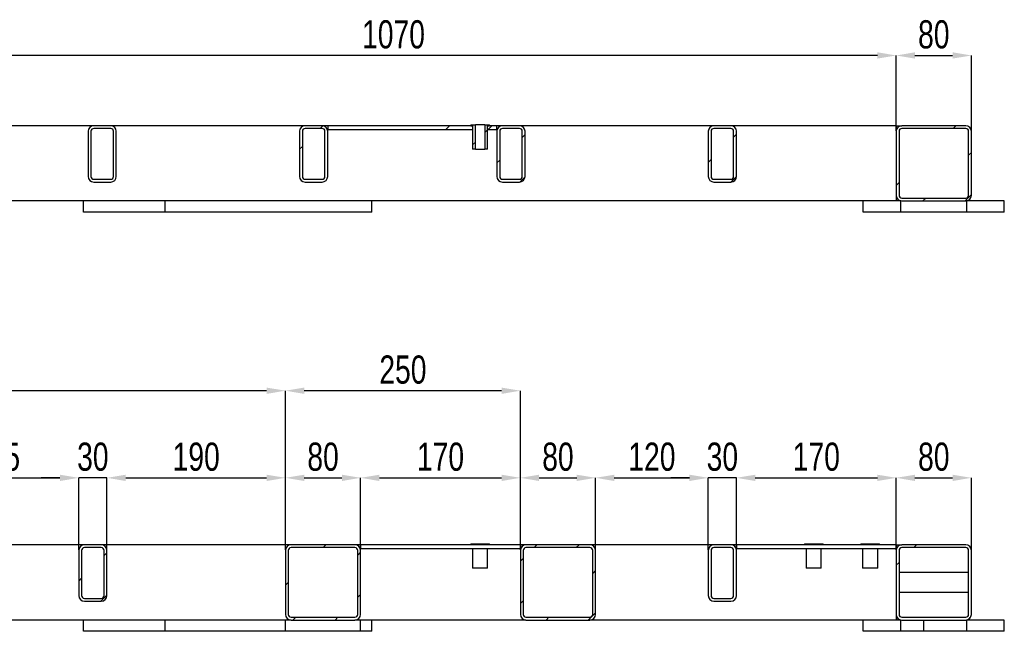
# Model space of a CAD drawing. Header units: millimetres. Extents: x 0 to 841, y 0 to 594.
# Tile 13 of 23: x 247 to 352, y 455 to 520. Entities that reach past the tile are written whole.
import ezdxf

# ---------------------------------------------------------------- set-up
doc = ezdxf.new("R2010")
doc.units = ezdxf.units.MM
doc.header["$PDSIZE"] = -1
doc.layers.add('COTES', color=1, linetype='Continuous')
doc.layers.add('TRAIT-FINS', color=9, linetype='Continuous')
doc.layers.add('TRAIT-FORT', color=4, linetype='Continuous', lineweight=25)
doc.styles.add('SLDTEXTSTYLE0', font='TXT', dxfattribs={"width": 0.75})
doc.dimstyles.new('SLDDIMSTYLE2', dxfattribs={"dimtxt": 3, "dimasz": 2, "dimexe": 0, "dimexo": 0.0625, "dimgap": 0.75, "dimtad": 1, "dimdec": 0, "dimlfac": 10, "dimrnd": 1e-09, "dimzin": 12, "dimdsep": 46, "dimtxsty": 'SLDTEXTSTYLE0', "dimsah": 1, "dimcen": 0.09, "dimadec": 0, "dimazin": 3, "dimtfac": 1, "dimtdec": 0, "dimtofl": 0, "dimtmove": 0, "dimatfit": 3, "dimfxl": 1, "dimfrac": 2, "dimtolj": 1, "dimtzin": 12, "dimarcsym": 0})
doc.dimstyles.new('SLDDIMSTYLE3', dxfattribs={"dimtxt": 3, "dimasz": 2, "dimexe": 0, "dimexo": 0.0625, "dimgap": 0.75, "dimtad": 1, "dimdec": 0, "dimlfac": 10, "dimrnd": 1e-09, "dimzin": 12, "dimdsep": 46, "dimtxsty": 'SLDTEXTSTYLE0', "dimsah": 1, "dimcen": 0.09, "dimadec": 0, "dimazin": 3, "dimtfac": 1, "dimtdec": 0, "dimtmove": 0, "dimatfit": 0, "dimfxl": 1, "dimfrac": 2, "dimtolj": 1, "dimtzin": 12, "dimarcsym": 0})
pattern_1 = [(45, (0, 0), (-13.4704, 13.4704), []), (45, (4.49, 2e-323), (-13.4704, 13.4704), []), (45, (8.98, 4e-323), (-13.4704, 13.4704), []), (45, (13.47, 6e-323), (-13.4704, 13.4704), [])]

# ---------------------------------------------------------------- blocks, each defined once
blk = doc.blocks.new('_D_94')
at = {"layer": 'COTES', "color": 0, "lineweight": -2, "transparency": 16777216}
for p, q in [((340.61, 508.07), (340.61, 516.08)), ((342.61, 516.08), (346.61, 516.08)), ((348.61, 508.07), (348.61, 516.08))]:
    blk.add_line(p, q, dxfattribs=at)
at = {"layer": 'COTES', "color": 0, "transparency": 16777216}
for points in [[(342.61, 516.42), (342.61, 515.75), (340.61, 516.08)], [(346.61, 516.42), (346.61, 515.75), (348.61, 516.08)]]:
    blk.add_solid(points, dxfattribs=at)
at = {"layer": 'Defpoints', "color": 0, "transparency": 16777216}
for p in [(348.61, 516.08), (340.61, 508.01), (348.61, 508.01)]:
    blk.add_point(p, dxfattribs=at)
at = {"layer": 'COTES', "color": 0, "transparency": 16777216, "insert": (344.61, 519.83), "char_height": 3, "attachment_point": 2, "style": 'SLDTEXTSTYLE0'}
blk.add_mtext('\\A1;80', dxfattribs=at)
blk = doc.blocks.new('_D_95')
at = {"layer": 'COTES', "color": 0, "lineweight": -2, "transparency": 16777216}
for p, q in [((233.61, 508.07), (233.61, 516.08)), ((338.61, 516.08), (235.61, 516.08)), ((340.61, 508.07), (340.61, 516.08))]:
    blk.add_line(p, q, dxfattribs=at)
at = {"layer": 'COTES', "color": 0, "transparency": 16777216}
for points in [[(235.61, 516.42), (235.61, 515.75), (233.61, 516.08)], [(338.61, 516.42), (338.61, 515.75), (340.61, 516.08)]]:
    blk.add_solid(points, dxfattribs=at)
at = {"layer": 'Defpoints', "color": 0, "transparency": 16777216}
for p in [(233.61, 516.08), (233.61, 508.01), (340.61, 508.01)]:
    blk.add_point(p, dxfattribs=at)
at = {"layer": 'COTES', "color": 0, "transparency": 16777216, "insert": (287.11, 519.83), "char_height": 3, "attachment_point": 2, "style": 'SLDTEXTSTYLE0'}
blk.add_mtext('\\A1;1070', dxfattribs=at)
blk = doc.blocks.new('_D_108')
at = {"layer": 'COTES', "color": 0, "lineweight": -2, "transparency": 16777216}
for p, q in [((236.11, 463.47), (236.11, 471.14)), ((238.11, 471.14), (251.61, 471.14)), ((253.61, 463.47), (253.61, 471.14))]:
    blk.add_line(p, q, dxfattribs=at)
at = {"layer": 'COTES', "color": 0, "transparency": 16777216}
for points in [[(238.11, 471.47), (238.11, 470.8), (236.11, 471.14)], [(251.61, 471.47), (251.61, 470.8), (253.61, 471.14)]]:
    blk.add_solid(points, dxfattribs=at)
at = {"layer": 'Defpoints', "color": 0, "transparency": 16777216}
for p in [(253.61, 471.14), (236.11, 463.41), (253.61, 463.41)]:
    blk.add_point(p, dxfattribs=at)
at = {"layer": 'COTES', "color": 0, "transparency": 16777216, "insert": (244.86, 474.89), "char_height": 3, "attachment_point": 2, "style": 'SLDTEXTSTYLE0'}
blk.add_mtext('\\A1;175', dxfattribs=at)
blk = doc.blocks.new('_D_109')
at = {"layer": 'COTES', "color": 0, "lineweight": -2, "transparency": 16777216}
for p, q in [((251.61, 471.14), (249.61, 471.14)), ((253.61, 463.47), (253.61, 471.14)), ((256.61, 471.14), (253.61, 471.14)), ((256.61, 463.47), (256.61, 471.14)), ((258.61, 471.14), (260.61, 471.14))]:
    blk.add_line(p, q, dxfattribs=at)
at = {"layer": 'COTES', "color": 0, "transparency": 16777216}
for points in [[(251.61, 471.47), (251.61, 470.8), (253.61, 471.14)], [(258.61, 471.47), (258.61, 470.8), (256.61, 471.14)]]:
    blk.add_solid(points, dxfattribs=at)
at = {"layer": 'Defpoints', "color": 0, "transparency": 16777216}
for p in [(253.61, 471.14), (253.61, 463.41), (256.61, 463.41)]:
    blk.add_point(p, dxfattribs=at)
at = {"layer": 'COTES', "color": 0, "transparency": 16777216, "insert": (255.11, 474.89), "char_height": 3, "attachment_point": 2, "style": 'SLDTEXTSTYLE0'}
blk.add_mtext('\\A1;30', dxfattribs=at)
blk = doc.blocks.new('_D_110')
at = {"layer": 'COTES', "color": 0, "lineweight": -2, "transparency": 16777216}
for p, q in [((256.61, 463.47), (256.61, 471.14)), ((258.61, 471.14), (273.61, 471.14)), ((275.61, 463.47), (275.61, 471.14))]:
    blk.add_line(p, q, dxfattribs=at)
at = {"layer": 'COTES', "color": 0, "transparency": 16777216}
for points in [[(258.61, 471.47), (258.61, 470.8), (256.61, 471.14)], [(273.61, 471.47), (273.61, 470.8), (275.61, 471.14)]]:
    blk.add_solid(points, dxfattribs=at)
at = {"layer": 'Defpoints', "color": 0, "transparency": 16777216}
for p in [(275.61, 471.14), (256.61, 463.41), (275.61, 463.41)]:
    blk.add_point(p, dxfattribs=at)
at = {"layer": 'COTES', "color": 0, "transparency": 16777216, "insert": (266.11, 474.89), "char_height": 3, "attachment_point": 2, "style": 'SLDTEXTSTYLE0'}
blk.add_mtext('\\A1;190', dxfattribs=at)
blk = doc.blocks.new('_D_111')
at = {"layer": 'COTES', "color": 0, "lineweight": -2, "transparency": 16777216}
for p, q in [((275.61, 463.47), (275.61, 471.14)), ((277.61, 471.14), (281.61, 471.14)), ((283.61, 463.47), (283.61, 471.14))]:
    blk.add_line(p, q, dxfattribs=at)
at = {"layer": 'COTES', "color": 0, "transparency": 16777216}
for points in [[(277.61, 471.47), (277.61, 470.8), (275.61, 471.14)], [(281.61, 471.47), (281.61, 470.8), (283.61, 471.14)]]:
    blk.add_solid(points, dxfattribs=at)
at = {"layer": 'Defpoints', "color": 0, "transparency": 16777216}
for p in [(283.61, 471.14), (275.61, 463.41), (283.61, 463.41)]:
    blk.add_point(p, dxfattribs=at)
at = {"layer": 'COTES', "color": 0, "transparency": 16777216, "insert": (279.61, 474.89), "char_height": 3, "attachment_point": 2, "style": 'SLDTEXTSTYLE0'}
blk.add_mtext('\\A1;80', dxfattribs=at)
blk = doc.blocks.new('_D_112')
at = {"layer": 'COTES', "color": 0, "lineweight": -2, "transparency": 16777216}
for p, q in [((283.61, 463.47), (283.61, 471.14)), ((285.61, 471.14), (298.61, 471.14)), ((300.61, 463.47), (300.61, 471.14))]:
    blk.add_line(p, q, dxfattribs=at)
at = {"layer": 'COTES', "color": 0, "transparency": 16777216}
for points in [[(285.61, 471.47), (285.61, 470.8), (283.61, 471.14)], [(298.61, 471.47), (298.61, 470.8), (300.61, 471.14)]]:
    blk.add_solid(points, dxfattribs=at)
at = {"layer": 'Defpoints', "color": 0, "transparency": 16777216}
for p in [(300.61, 471.14), (283.61, 463.41), (300.61, 463.41)]:
    blk.add_point(p, dxfattribs=at)
at = {"layer": 'COTES', "color": 0, "transparency": 16777216, "insert": (292.11, 474.89), "char_height": 3, "attachment_point": 2, "style": 'SLDTEXTSTYLE0'}
blk.add_mtext('\\A1;170', dxfattribs=at)
blk = doc.blocks.new('_D_113')
at = {"layer": 'COTES', "color": 0, "lineweight": -2, "transparency": 16777216}
for p, q in [((300.61, 463.47), (300.61, 471.14)), ((302.61, 471.14), (306.61, 471.14)), ((308.61, 463.47), (308.61, 471.14))]:
    blk.add_line(p, q, dxfattribs=at)
at = {"layer": 'COTES', "color": 0, "transparency": 16777216}
for points in [[(302.61, 471.47), (302.61, 470.8), (300.61, 471.14)], [(306.61, 471.47), (306.61, 470.8), (308.61, 471.14)]]:
    blk.add_solid(points, dxfattribs=at)
at = {"layer": 'Defpoints', "color": 0, "transparency": 16777216}
for p in [(308.61, 471.14), (300.61, 463.41), (308.61, 463.41)]:
    blk.add_point(p, dxfattribs=at)
at = {"layer": 'COTES', "color": 0, "transparency": 16777216, "insert": (304.61, 474.89), "char_height": 3, "attachment_point": 2, "style": 'SLDTEXTSTYLE0'}
blk.add_mtext('\\A1;80', dxfattribs=at)
blk = doc.blocks.new('_D_114')
at = {"layer": 'COTES', "color": 0, "lineweight": -2, "transparency": 16777216}
for p, q in [((308.61, 463.47), (308.61, 471.14)), ((310.61, 471.14), (318.61, 471.14)), ((320.61, 463.47), (320.61, 471.14))]:
    blk.add_line(p, q, dxfattribs=at)
at = {"layer": 'COTES', "color": 0, "transparency": 16777216}
for points in [[(310.61, 471.47), (310.61, 470.8), (308.61, 471.14)], [(318.61, 471.47), (318.61, 470.8), (320.61, 471.14)]]:
    blk.add_solid(points, dxfattribs=at)
at = {"layer": 'Defpoints', "color": 0, "transparency": 16777216}
for p in [(320.61, 471.14), (308.61, 463.41), (320.61, 463.41)]:
    blk.add_point(p, dxfattribs=at)
at = {"layer": 'COTES', "color": 0, "transparency": 16777216, "insert": (314.61, 474.89), "char_height": 3, "attachment_point": 2, "style": 'SLDTEXTSTYLE0'}
blk.add_mtext('\\A1;120', dxfattribs=at)
blk = doc.blocks.new('_D_115')
at = {"layer": 'COTES', "color": 0, "lineweight": -2, "transparency": 16777216}
for p, q in [((318.61, 471.14), (316.61, 471.14)), ((320.61, 463.47), (320.61, 471.14)), ((323.61, 471.14), (320.61, 471.14)), ((323.61, 463.47), (323.61, 471.14)), ((325.61, 471.14), (327.61, 471.14))]:
    blk.add_line(p, q, dxfattribs=at)
at = {"layer": 'COTES', "color": 0, "transparency": 16777216}
for points in [[(318.61, 471.47), (318.61, 470.8), (320.61, 471.14)], [(325.61, 471.47), (325.61, 470.8), (323.61, 471.14)]]:
    blk.add_solid(points, dxfattribs=at)
at = {"layer": 'Defpoints', "color": 0, "transparency": 16777216}
for p in [(320.61, 471.14), (320.61, 463.41), (323.61, 463.41)]:
    blk.add_point(p, dxfattribs=at)
at = {"layer": 'COTES', "color": 0, "transparency": 16777216, "insert": (322.11, 474.89), "char_height": 3, "attachment_point": 2, "style": 'SLDTEXTSTYLE0'}
blk.add_mtext('\\A1;30', dxfattribs=at)
blk = doc.blocks.new('_D_116')
at = {"layer": 'COTES', "color": 0, "lineweight": -2, "transparency": 16777216}
for p, q in [((323.61, 463.47), (323.61, 471.14)), ((325.61, 471.14), (338.61, 471.14)), ((340.61, 463.47), (340.61, 471.14))]:
    blk.add_line(p, q, dxfattribs=at)
at = {"layer": 'COTES', "color": 0, "transparency": 16777216}
for points in [[(325.61, 471.47), (325.61, 470.8), (323.61, 471.14)], [(338.61, 471.47), (338.61, 470.8), (340.61, 471.14)]]:
    blk.add_solid(points, dxfattribs=at)
at = {"layer": 'Defpoints', "color": 0, "transparency": 16777216}
for p in [(340.61, 471.14), (323.61, 463.41), (340.61, 463.41)]:
    blk.add_point(p, dxfattribs=at)
at = {"layer": 'COTES', "color": 0, "transparency": 16777216, "insert": (332.11, 474.89), "char_height": 3, "attachment_point": 2, "style": 'SLDTEXTSTYLE0'}
blk.add_mtext('\\A1;170', dxfattribs=at)
blk = doc.blocks.new('_D_117')
at = {"layer": 'COTES', "color": 0, "lineweight": -2, "transparency": 16777216}
for p, q in [((340.61, 463.47), (340.61, 471.14)), ((342.61, 471.14), (346.61, 471.14)), ((348.61, 463.47), (348.61, 471.14))]:
    blk.add_line(p, q, dxfattribs=at)
at = {"layer": 'COTES', "color": 0, "transparency": 16777216}
for points in [[(342.61, 471.47), (342.61, 470.8), (340.61, 471.14)], [(346.61, 471.47), (346.61, 470.8), (348.61, 471.14)]]:
    blk.add_solid(points, dxfattribs=at)
at = {"layer": 'Defpoints', "color": 0, "transparency": 16777216}
for p in [(348.61, 471.14), (340.61, 463.41), (348.61, 463.41)]:
    blk.add_point(p, dxfattribs=at)
at = {"layer": 'COTES', "color": 0, "transparency": 16777216, "insert": (344.61, 474.89), "char_height": 3, "attachment_point": 2, "style": 'SLDTEXTSTYLE0'}
blk.add_mtext('\\A1;80', dxfattribs=at)
blk = doc.blocks.new('_D_118')
at = {"layer": 'COTES', "color": 0, "lineweight": -2, "transparency": 16777216}
for p, q in [((185.61, 463.47), (185.61, 480.41)), ((273.61, 480.41), (187.61, 480.41)), ((275.61, 463.47), (275.61, 480.41))]:
    blk.add_line(p, q, dxfattribs=at)
at = {"layer": 'COTES', "color": 0, "transparency": 16777216}
for points in [[(187.61, 480.74), (187.61, 480.07), (185.61, 480.41)], [(273.61, 480.74), (273.61, 480.07), (275.61, 480.41)]]:
    blk.add_solid(points, dxfattribs=at)
at = {"layer": 'Defpoints', "color": 0, "transparency": 16777216}
for p in [(185.61, 480.41), (185.61, 463.41), (275.61, 463.41)]:
    blk.add_point(p, dxfattribs=at)
at = {"layer": 'COTES', "color": 0, "transparency": 16777216, "insert": (230.61, 484.16), "char_height": 3, "attachment_point": 2, "style": 'SLDTEXTSTYLE0'}
blk.add_mtext('\\A1;900', dxfattribs=at)
blk = doc.blocks.new('_D_119')
at = {"layer": 'COTES', "color": 0, "lineweight": -2, "transparency": 16777216}
for p, q in [((275.61, 463.47), (275.61, 480.41)), ((298.61, 480.41), (277.61, 480.41)), ((300.61, 463.47), (300.61, 480.41))]:
    blk.add_line(p, q, dxfattribs=at)
at = {"layer": 'COTES', "color": 0, "transparency": 16777216}
for points in [[(277.61, 480.74), (277.61, 480.07), (275.61, 480.41)], [(298.61, 480.74), (298.61, 480.07), (300.61, 480.41)]]:
    blk.add_solid(points, dxfattribs=at)
at = {"layer": 'Defpoints', "color": 0, "transparency": 16777216}
for p in [(275.61, 480.41), (275.61, 463.41), (300.61, 463.41)]:
    blk.add_point(p, dxfattribs=at)
at = {"layer": 'COTES', "color": 0, "transparency": 16777216, "insert": (288.11, 484.16), "char_height": 3, "attachment_point": 2, "style": 'SLDTEXTSTYLE0'}
blk.add_mtext('\\A1;250', dxfattribs=at)

msp = doc.modelspace()

# ---------------------------------------------------------------- hatches: boundary and pattern name
at = {"layer": 'TRAIT-FINS'}
h = msp.add_hatch(dxfattribs=at)
h.set_pattern_fill('DIN 201 ACIER ET FONTE', color=256, style=0, pattern_type=2)
h.set_pattern_definition(pattern_1)
edge = h.paths.add_edge_path(flags=0)
edge.add_arc((255.21, 508.01), 0.6, 90, 180)
edge.add_line((254.61, 508.01), (254.61, 503.21))
edge.add_arc((255.21, 503.21), 0.6, 180, 270)
edge.add_line((255.21, 502.61), (257.01, 502.61))
edge.add_arc((257.01, 503.21), 0.6, 270, 360)
edge.add_line((257.61, 503.21), (257.61, 508.01))
edge.add_arc((257.01, 508.01), 0.6, 0, 90)
edge.add_line((257.01, 508.61), (255.21, 508.61))
edge = h.paths.add_edge_path(flags=0)
edge.add_line((257.01, 502.91), (255.21, 502.91))
edge.add_arc((255.21, 503.21), 0.3, 180, 270, ccw=False)
edge.add_line((254.91, 503.21), (254.91, 508.01))
edge.add_arc((255.21, 508.01), 0.3, 90, 180, ccw=False)
edge.add_line((255.21, 508.31), (257.01, 508.31))
edge.add_arc((257.01, 508.01), 0.3, 0, 90, ccw=False)
edge.add_line((257.31, 508.01), (257.31, 503.21))
edge.add_arc((257.01, 503.21), 0.3, 270, 360, ccw=False)
h = msp.add_hatch(dxfattribs=at)
h.set_pattern_fill('DIN 201 ACIER ET FONTE', color=256, style=0, pattern_type=2)
h.set_pattern_definition(pattern_1)
edge = h.paths.add_edge_path(flags=0)
edge.add_arc((277.71, 508.01), 0.6, 90, 180)
edge.add_line((277.11, 508.01), (277.11, 503.21))
edge.add_arc((277.71, 503.21), 0.6, 180, 270)
edge.add_line((277.71, 502.61), (279.51, 502.61))
edge.add_arc((279.51, 503.21), 0.6, 270, 360)
edge.add_line((280.11, 503.21), (280.11, 508.01))
edge.add_arc((279.51, 508.01), 0.6, 0, 90)
edge.add_line((279.51, 508.61), (277.71, 508.61))
edge = h.paths.add_edge_path(flags=0)
edge.add_line((279.51, 502.91), (277.71, 502.91))
edge.add_arc((277.71, 503.21), 0.3, 180, 270, ccw=False)
edge.add_line((277.41, 503.21), (277.41, 508.01))
edge.add_arc((277.71, 508.01), 0.3, 90, 180, ccw=False)
edge.add_line((277.71, 508.31), (279.51, 508.31))
edge.add_arc((279.51, 508.01), 0.3, 0, 90, ccw=False)
edge.add_line((279.81, 508.01), (279.81, 503.21))
edge.add_arc((279.51, 503.21), 0.3, 270, 360, ccw=False)
h = msp.add_hatch(dxfattribs=at)
h.set_pattern_fill('DIN 201 ACIER ET FONTE', color=256, style=0, pattern_type=2)
h.set_pattern_definition(pattern_1)
h.paths.add_polyline_path([(280.11, 508.61), (280.11, 508.21), (295.53, 508.21), (295.53, 508.61)], flags=0)
h = msp.add_hatch(dxfattribs=at)
h.set_pattern_fill('DIN 201 ACIER ET FONTE', color=256, style=0, pattern_type=2)
h.set_pattern_definition(pattern_1)
h.paths.add_polyline_path([(295.82, 508.71), (295.33, 508.71), (295.33, 508.61), (295.53, 508.61), (295.53, 506.11), (295.82, 506.11)], flags=0)
h = msp.add_hatch(dxfattribs=at)
h.set_pattern_fill('DIN 201 ACIER ET FONTE', color=256, style=0, pattern_type=2)
h.set_pattern_definition(pattern_1)
h.paths.add_polyline_path([(297.13, 508.61), (297.33, 508.61), (297.33, 508.71), (296.84, 508.71), (296.84, 506.11), (297.13, 506.11)], flags=0)
h = msp.add_hatch(dxfattribs=at)
h.set_pattern_fill('DIN 201 ACIER ET FONTE', color=256, style=0, pattern_type=2)
h.set_pattern_definition(pattern_1)
h.paths.add_polyline_path([(297.13, 508.61), (297.13, 508.21), (298.11, 508.21), (298.11, 508.61)], flags=0)
h = msp.add_hatch(dxfattribs=at)
h.set_pattern_fill('DIN 201 ACIER ET FONTE', color=256, style=0, pattern_type=2)
h.set_pattern_definition(pattern_1)
edge = h.paths.add_edge_path(flags=0)
edge.add_arc((298.71, 508.01), 0.6, 90, 180)
edge.add_line((298.11, 508.01), (298.11, 503.21))
edge.add_arc((298.71, 503.21), 0.6, 180, 270)
edge.add_line((298.71, 502.61), (300.51, 502.61))
edge.add_arc((300.51, 503.21), 0.6, 270, 360)
edge.add_line((301.11, 503.21), (301.11, 508.01))
edge.add_arc((300.51, 508.01), 0.6, 0, 90)
edge.add_line((300.51, 508.61), (298.71, 508.61))
edge = h.paths.add_edge_path(flags=0)
edge.add_line((300.51, 502.91), (298.71, 502.91))
edge.add_arc((298.71, 503.21), 0.3, 180, 270, ccw=False)
edge.add_line((298.41, 503.21), (298.41, 508.01))
edge.add_arc((298.71, 508.01), 0.3, 90, 180, ccw=False)
edge.add_line((298.71, 508.31), (300.51, 508.31))
edge.add_arc((300.51, 508.01), 0.3, 0, 90, ccw=False)
edge.add_line((300.81, 508.01), (300.81, 503.21))
edge.add_arc((300.51, 503.21), 0.3, 270, 360, ccw=False)
h = msp.add_hatch(dxfattribs=at)
h.set_pattern_fill('DIN 201 ACIER ET FONTE', color=256, style=0, pattern_type=2)
h.set_pattern_definition(pattern_1)
edge = h.paths.add_edge_path(flags=0)
edge.add_arc((321.21, 508.01), 0.6, 90, 180)
edge.add_line((320.61, 508.01), (320.61, 503.21))
edge.add_arc((321.21, 503.21), 0.6, 180, 270)
edge.add_line((321.21, 502.61), (323.01, 502.61))
edge.add_arc((323.01, 503.21), 0.6, 270, 360)
edge.add_line((323.61, 503.21), (323.61, 508.01))
edge.add_arc((323.01, 508.01), 0.6, 0, 90)
edge.add_line((323.01, 508.61), (321.21, 508.61))
edge = h.paths.add_edge_path(flags=0)
edge.add_line((323.01, 502.91), (321.21, 502.91))
edge.add_arc((321.21, 503.21), 0.3, 180, 270, ccw=False)
edge.add_line((320.91, 503.21), (320.91, 508.01))
edge.add_arc((321.21, 508.01), 0.3, 90, 180, ccw=False)
edge.add_line((321.21, 508.31), (323.01, 508.31))
edge.add_arc((323.01, 508.01), 0.3, 0, 90, ccw=False)
edge.add_line((323.31, 508.01), (323.31, 503.21))
edge.add_arc((323.01, 503.21), 0.3, 270, 360, ccw=False)
h = msp.add_hatch(dxfattribs=at)
h.set_pattern_fill('DIN 201 ACIER ET FONTE', color=256, style=0, pattern_type=2)
h.set_pattern_definition(pattern_1)
edge = h.paths.add_edge_path(flags=0)
edge.add_line((348.61, 501.21), (348.61, 508.01))
edge.add_arc((348.01, 508.01), 0.6, 0, 90)
edge.add_line((348.01, 508.61), (341.21, 508.61))
edge.add_arc((341.21, 508.01), 0.6, 90, 180)
edge.add_line((340.61, 508.01), (340.61, 501.21))
edge.add_arc((341.21, 501.21), 0.6, 180, 270)
edge.add_line((341.21, 500.61), (348.01, 500.61))
edge.add_arc((348.01, 501.21), 0.6, 270, 360)
edge = h.paths.add_edge_path(flags=0)
edge.add_arc((348.01, 508.01), 0.3, 0, 90, ccw=False)
edge.add_line((348.31, 508.01), (348.31, 501.21))
edge.add_arc((348.01, 501.21), 0.3, 270, 360, ccw=False)
edge.add_line((348.01, 500.91), (341.21, 500.91))
edge.add_arc((341.21, 501.21), 0.3, 180, 270, ccw=False)
edge.add_line((340.91, 501.21), (340.91, 508.01))
edge.add_arc((341.21, 508.01), 0.3, 90, 180, ccw=False)
edge.add_line((341.21, 508.31), (348.01, 508.31))
h = msp.add_hatch(dxfattribs=at)
h.set_pattern_fill('DIN 201 ACIER ET FONTE', color=256, style=0, pattern_type=2)
h.set_pattern_definition(pattern_1)
edge = h.paths.add_edge_path(flags=0)
edge.add_line((253.61, 463.41), (253.61, 458.61))
edge.add_arc((254.21, 458.61), 0.6, 180, 270)
edge.add_line((254.21, 458.01), (256.01, 458.01))
edge.add_arc((256.01, 458.61), 0.6, 270, 360)
edge.add_line((256.61, 458.61), (256.61, 463.41))
edge.add_arc((256.01, 463.41), 0.6, 0, 90)
edge.add_line((256.01, 464.01), (254.21, 464.01))
edge.add_arc((254.21, 463.41), 0.6, 90, 180)
edge = h.paths.add_edge_path(flags=0)
edge.add_arc((254.21, 458.61), 0.3, 180, 270, ccw=False)
edge.add_line((253.91, 458.61), (253.91, 463.41))
edge.add_arc((254.21, 463.41), 0.3, 90, 180, ccw=False)
edge.add_line((254.21, 463.71), (256.01, 463.71))
edge.add_arc((256.01, 463.41), 0.3, 0, 90, ccw=False)
edge.add_line((256.31, 463.41), (256.31, 458.61))
edge.add_arc((256.01, 458.61), 0.3, 270, 360, ccw=False)
edge.add_line((256.01, 458.31), (254.21, 458.31))
h = msp.add_hatch(dxfattribs=at)
h.set_pattern_fill('DIN 201 ACIER ET FONTE', color=256, style=0, pattern_type=2)
h.set_pattern_definition(pattern_1)
edge = h.paths.add_edge_path(flags=0)
edge.add_arc((283.01, 463.41), 0.6, 0, 90)
edge.add_line((283.01, 464.01), (276.21, 464.01))
edge.add_arc((276.21, 463.41), 0.6, 90, 180)
edge.add_line((275.61, 463.41), (275.61, 456.61))
edge.add_arc((276.21, 456.61), 0.6, 180, 270)
edge.add_line((276.21, 456.01), (283.01, 456.01))
edge.add_arc((283.01, 456.61), 0.6, 270, 360)
edge.add_line((283.61, 456.61), (283.61, 463.41))
edge = h.paths.add_edge_path(flags=0)
edge.add_line((275.91, 456.61), (275.91, 463.41))
edge.add_arc((276.21, 463.41), 0.3, 90, 180, ccw=False)
edge.add_line((276.21, 463.71), (283.01, 463.71))
edge.add_arc((283.01, 463.41), 0.3, 0, 90, ccw=False)
edge.add_line((283.31, 463.41), (283.31, 456.61))
edge.add_arc((283.01, 456.61), 0.3, 270, 360, ccw=False)
edge.add_line((283.01, 456.31), (276.21, 456.31))
edge.add_arc((276.21, 456.61), 0.3, 180, 270, ccw=False)
h = msp.add_hatch(dxfattribs=at)
h.set_pattern_fill('DIN 201 ACIER ET FONTE', color=256, style=0, pattern_type=2)
h.set_pattern_definition(pattern_1)
edge = h.paths.add_edge_path(flags=0)
edge.add_arc((308.01, 463.41), 0.6, 0, 90)
edge.add_line((308.01, 464.01), (301.21, 464.01))
edge.add_arc((301.21, 463.41), 0.6, 90, 180)
edge.add_line((300.61, 463.41), (300.61, 456.61))
edge.add_arc((301.21, 456.61), 0.6, 180, 270)
edge.add_line((301.21, 456.01), (308.01, 456.01))
edge.add_arc((308.01, 456.61), 0.6, 270, 360)
edge.add_line((308.61, 456.61), (308.61, 463.41))
edge = h.paths.add_edge_path(flags=0)
edge.add_line((300.91, 456.61), (300.91, 463.41))
edge.add_arc((301.21, 463.41), 0.3, 90, 180, ccw=False)
edge.add_line((301.21, 463.71), (308.01, 463.71))
edge.add_arc((308.01, 463.41), 0.3, 0, 90, ccw=False)
edge.add_line((308.31, 463.41), (308.31, 456.61))
edge.add_arc((308.01, 456.61), 0.3, 270, 360, ccw=False)
edge.add_line((308.01, 456.31), (301.21, 456.31))
edge.add_arc((301.21, 456.61), 0.3, 180, 270, ccw=False)
h = msp.add_hatch(dxfattribs=at)
h.set_pattern_fill('DIN 201 ACIER ET FONTE', color=256, style=0, pattern_type=2)
h.set_pattern_definition(pattern_1)
edge = h.paths.add_edge_path(flags=0)
edge.add_line((320.61, 463.41), (320.61, 458.61))
edge.add_arc((321.21, 458.61), 0.6, 180, 270)
edge.add_line((321.21, 458.01), (323.01, 458.01))
edge.add_arc((323.01, 458.61), 0.6, 270, 360)
edge.add_line((323.61, 458.61), (323.61, 463.41))
edge.add_arc((323.01, 463.41), 0.6, 0, 90)
edge.add_line((323.01, 464.01), (321.21, 464.01))
edge.add_arc((321.21, 463.41), 0.6, 90, 180)
edge = h.paths.add_edge_path(flags=0)
edge.add_arc((321.21, 458.61), 0.3, 180, 270, ccw=False)
edge.add_line((320.91, 458.61), (320.91, 463.41))
edge.add_arc((321.21, 463.41), 0.3, 90, 180, ccw=False)
edge.add_line((321.21, 463.71), (323.01, 463.71))
edge.add_arc((323.01, 463.41), 0.3, 0, 90, ccw=False)
edge.add_line((323.31, 463.41), (323.31, 458.61))
edge.add_arc((323.01, 458.61), 0.3, 270, 360, ccw=False)
edge.add_line((323.01, 458.31), (321.21, 458.31))
h = msp.add_hatch(dxfattribs=at)
h.set_pattern_fill('DIN 201 ACIER ET FONTE', color=256, style=0, pattern_type=2)
h.set_pattern_definition(pattern_1)
edge = h.paths.add_edge_path(flags=0)
edge.add_line((348.61, 456.61), (348.61, 463.41))
edge.add_arc((348.01, 463.41), 0.6, 0, 90)
edge.add_line((348.01, 464.01), (341.21, 464.01))
edge.add_arc((341.21, 463.41), 0.6, 90, 180)
edge.add_line((340.61, 463.41), (340.61, 456.61))
edge.add_arc((341.21, 456.61), 0.6, 180, 270)
edge.add_line((341.21, 456.01), (348.01, 456.01))
edge.add_arc((348.01, 456.61), 0.6, 270, 360)
edge = h.paths.add_edge_path(flags=0)
edge.add_arc((348.01, 463.41), 0.3, 0, 90, ccw=False)
edge.add_line((348.31, 463.41), (348.31, 456.61))
edge.add_arc((348.01, 456.61), 0.3, 270, 360, ccw=False)
edge.add_line((348.01, 456.31), (341.21, 456.31))
edge.add_arc((341.21, 456.61), 0.3, 180, 270, ccw=False)
edge.add_line((340.91, 456.61), (340.91, 463.41))
edge.add_arc((341.21, 463.41), 0.3, 90, 180, ccw=False)
edge.add_line((341.21, 463.71), (348.01, 463.71))

# ---------------------------------------------------------------- linework, layer by layer
at = {"layer": 'TRAIT-FORT', "lineweight": 25}
for p, q in [((255.21, 508.61), (233.01, 508.61)), ((257.01, 508.61), (255.21, 508.61)), ((257.01, 508.31), (255.21, 508.31)), ((277.71, 508.61), (257.01, 508.61)), ((279.51, 508.61), (277.71, 508.61)), ((279.51, 508.31), (277.71, 508.31)), ((280.11, 508.61), (279.51, 508.61)), ((295.53, 508.61), (280.11, 508.61)), ((280.11, 508.61), (280.11, 508.21)), ((295.33, 508.71), (295.33, 508.61)), ((295.33, 508.71), (295.82, 508.71)), ((295.33, 508.71), (295.33, 508.61)), ((295.33, 508.71), (295.33, 508.71)), ((295.33, 508.61), (295.53, 508.61)), ((295.53, 508.61), (295.53, 508.21)), ((295.53, 508.61), (295.53, 506.11)), ((295.82, 506.11), (295.82, 508.71)), ((296.84, 508.71), (295.82, 508.71)), ((296.84, 508.71), (296.84, 506.11)), ((296.84, 508.71), (297.33, 508.71)), ((297.13, 508.21), (297.13, 508.61)), ((298.11, 508.61), (297.13, 508.61)), ((297.13, 506.11), (297.13, 508.61)), ((297.13, 508.61), (297.33, 508.61)), ((297.33, 508.61), (297.33, 508.71)), ((297.33, 508.61), (297.33, 508.71)), ((297.33, 508.71), (297.33, 508.71)), ((298.11, 508.21), (298.11, 508.61)), ((298.71, 508.61), (298.11, 508.61)), ((300.51, 508.61), (298.71, 508.61)), ((300.51, 508.31), (298.71, 508.31)), ((321.21, 508.61), (300.51, 508.61)), ((323.01, 508.61), (321.21, 508.61)), ((323.01, 508.31), (321.21, 508.31)), ((340.61, 508.61), (323.01, 508.61)), ((340.61, 508.61), (340.61, 508.01)), ((340.61, 508.61), (341.21, 508.61)), ((348.01, 508.61), (341.21, 508.61)), ((348.01, 508.31), (341.21, 508.31)), ((254.61, 508.01), (254.61, 503.21)), ((254.91, 508.01), (254.91, 503.21)), ((257.31, 503.21), (257.31, 508.01)), ((257.61, 503.21), (257.61, 508.01)), ((277.11, 508.01), (277.11, 503.21)), ((277.41, 508.01), (277.41, 503.21)), ((279.81, 503.21), (279.81, 508.01)), ((280.11, 508.21), (295.53, 508.21)), ((280.11, 503.21), (280.11, 508.01)), ((295.53, 508.21), (295.53, 506.11)), ((297.13, 506.11), (297.13, 508.21)), ((297.13, 508.21), (298.11, 508.21)), ((298.11, 508.01), (298.11, 503.21)), ((298.41, 508.01), (298.41, 503.21)), ((300.81, 503.21), (300.81, 508.01)), ((301.11, 503.21), (301.11, 508.01)), ((320.61, 508.01), (320.61, 503.21)), ((320.91, 508.01), (320.91, 503.21)), ((323.31, 503.21), (323.31, 508.01)), ((323.61, 503.21), (323.61, 508.01)), ((340.61, 508.01), (340.61, 501.21)), ((340.91, 508.01), (340.91, 501.21)), ((348.31, 501.21), (348.31, 508.01)), ((348.61, 501.21), (348.61, 508.01)), ((295.82, 506.11), (295.53, 506.11)), ((295.53, 506.11), (295.53, 506.11)), ((295.82, 506.11), (296.84, 506.11)), ((297.13, 506.11), (296.84, 506.11)), ((297.13, 506.11), (297.13, 506.11)), ((255.21, 502.91), (257.01, 502.91)), ((255.21, 502.61), (257.01, 502.61)), ((277.71, 502.91), (279.51, 502.91)), ((277.71, 502.61), (279.51, 502.61)), ((298.71, 502.91), (300.51, 502.91)), ((298.71, 502.61), (300.51, 502.61)), ((321.21, 502.91), (323.01, 502.91)), ((321.21, 502.61), (323.01, 502.61)), ((340.61, 501.21), (340.61, 500.61)), ((341.21, 500.91), (348.01, 500.91)), ((262.81, 500.61), (237.11, 500.61)), ((254.11, 499.41), (254.11, 500.61)), ((262.81, 499.41), (262.81, 500.61)), ((284.81, 500.61), (262.81, 500.61)), ((284.81, 499.41), (284.81, 500.61)), ((340.61, 500.61), (284.81, 500.61)), ((337.11, 499.41), (337.11, 500.61)), ((341.11, 500.61), (340.61, 500.61)), ((341.11, 499.41), (341.11, 500.61)), ((341.21, 500.61), (348.01, 500.61)), ((348.11, 499.41), (348.11, 500.61)), ((352.11, 500.61), (348.11, 500.61)), ((352.11, 499.41), (352.11, 500.61)), ((262.81, 499.41), (254.11, 499.41)), ((284.81, 499.41), (262.81, 499.41)), ((341.11, 499.41), (337.11, 499.41)), ((348.11, 499.41), (341.11, 499.41)), ((352.11, 499.41), (348.11, 499.41)), ((254.21, 464.01), (235.51, 464.01)), ((253.61, 463.41), (253.61, 458.61)), ((253.91, 463.41), (253.91, 458.61)), ((256.01, 464.01), (254.21, 464.01)), ((256.01, 463.71), (254.21, 463.71)), ((276.21, 464.01), (256.01, 464.01)), ((256.31, 458.61), (256.31, 463.41)), ((256.61, 458.61), (256.61, 463.41)), ((275.61, 463.41), (275.61, 456.61)), ((275.91, 463.41), (275.91, 456.61)), ((283.01, 464.01), (276.21, 464.01)), ((283.01, 463.71), (276.21, 463.71)), ((283.61, 464.01), (283.01, 464.01)), ((283.31, 456.61), (283.31, 463.41)), ((300.61, 464.01), (283.61, 464.01)), ((283.61, 464.01), (283.61, 463.61)), ((283.61, 463.61), (300.61, 463.61)), ((283.61, 456.61), (283.61, 463.41)), ((295.33, 464.11), (295.33, 464.01)), ((295.33, 464.11), (297.33, 464.11)), ((295.53, 463.61), (295.53, 461.51)), ((297.13, 461.51), (297.13, 463.61)), ((297.33, 464.01), (297.33, 464.11)), ((300.61, 464.01), (300.61, 463.61)), ((301.21, 464.01), (300.61, 464.01)), ((300.61, 463.41), (300.61, 456.61)), ((300.91, 463.41), (300.91, 456.61)), ((308.01, 464.01), (301.21, 464.01)), ((308.01, 463.71), (301.21, 463.71)), ((321.21, 464.01), (308.01, 464.01)), ((308.31, 456.61), (308.31, 463.41)), ((308.61, 456.61), (308.61, 463.41)), ((320.61, 463.41), (320.61, 458.61)), ((320.91, 463.41), (320.91, 458.61)), ((323.01, 464.01), (321.21, 464.01)), ((323.01, 463.71), (321.21, 463.71)), ((323.61, 464.01), (323.01, 464.01)), ((323.31, 458.61), (323.31, 463.41)), ((323.61, 464.01), (323.61, 463.61)), ((340.61, 464.01), (323.61, 464.01)), ((323.61, 463.61), (340.61, 463.61)), ((323.61, 458.61), (323.61, 463.41)), ((330.84, 464.11), (330.84, 464.01)), ((330.84, 464.11), (332.84, 464.11)), ((331.04, 463.61), (331.04, 461.51)), ((332.64, 461.51), (332.64, 463.61)), ((332.84, 464.01), (332.84, 464.11)), ((336.84, 464.11), (336.84, 464.01)), ((336.84, 464.11), (338.84, 464.11)), ((337.04, 463.61), (337.04, 461.51)), ((338.64, 461.51), (338.64, 463.61)), ((338.84, 464.01), (338.84, 464.11)), ((340.61, 464.01), (340.61, 463.61)), ((340.61, 464.01), (341.21, 464.01)), ((340.61, 463.41), (340.61, 456.61)), ((340.91, 463.41), (340.91, 456.61)), ((348.01, 464.01), (341.21, 464.01)), ((348.01, 463.71), (341.21, 463.71)), ((348.31, 456.61), (348.31, 463.41)), ((348.61, 456.61), (348.61, 463.41)), ((297.13, 461.51), (295.53, 461.51)), ((332.64, 461.51), (331.04, 461.51)), ((338.64, 461.51), (337.04, 461.51)), ((348.31, 461.06), (340.91, 461.06)), ((254.21, 458.31), (256.01, 458.31)), ((254.21, 458.01), (256.01, 458.01)), ((321.21, 458.31), (323.01, 458.31)), ((321.21, 458.01), (323.01, 458.01)), ((340.91, 458.96), (348.31, 458.96)), ((275.61, 456.01), (233.61, 456.01)), ((254.11, 454.81), (254.11, 456.01)), ((262.81, 454.81), (262.81, 456.01)), ((275.61, 454.81), (275.61, 456.01)), ((276.21, 456.01), (275.61, 456.01)), ((276.21, 456.31), (283.01, 456.31)), ((276.21, 456.01), (283.01, 456.01)), ((283.61, 456.01), (283.01, 456.01)), ((301.21, 456.01), (283.61, 456.01)), ((283.61, 454.81), (283.61, 456.01)), ((284.81, 454.81), (284.81, 456.01)), ((301.21, 456.31), (308.01, 456.31)), ((301.21, 456.01), (308.01, 456.01)), ((340.61, 456.01), (308.01, 456.01)), ((337.11, 454.81), (337.11, 456.01)), ((340.61, 456.61), (340.61, 456.01)), ((341.11, 456.01), (340.61, 456.01)), ((341.11, 454.81), (341.11, 456.01)), ((341.21, 456.31), (348.01, 456.31)), ((341.21, 456.01), (348.01, 456.01)), ((343.51, 456.01), (343.51, 454.81)), ((348.11, 454.81), (348.11, 456.01)), ((352.11, 456.01), (348.11, 456.01)), ((352.11, 454.81), (352.11, 456.01)), ((262.81, 454.81), (254.11, 454.81)), ((275.61, 454.81), (262.81, 454.81)), ((283.61, 454.81), (275.61, 454.81)), ((284.81, 454.81), (283.61, 454.81)), ((341.11, 454.81), (337.11, 454.81)), ((343.51, 454.81), (341.11, 454.81)), ((348.11, 454.81), (343.51, 454.81)), ((352.11, 454.81), (348.11, 454.81))]:
    msp.add_line(p, q, dxfattribs=at)
for centre, radius, start, end in [((255.21, 508.01), 0.6, 90, 180), ((255.21, 508.01), 0.3, 90, 180), ((257.01, 508.01), 0.6, 0, 90), ((257.01, 508.01), 0.3, 0, 90), ((277.71, 508.01), 0.6, 90, 180), ((277.71, 508.01), 0.3, 90, 180), ((279.51, 508.01), 0.6, 0, 90), ((279.51, 508.01), 0.3, 0, 90), ((298.71, 508.01), 0.6, 90, 180), ((298.71, 508.01), 0.3, 90, 180), ((300.51, 508.01), 0.6, 0, 90), ((300.51, 508.01), 0.3, 0, 90), ((321.21, 508.01), 0.6, 90, 180), ((321.21, 508.01), 0.3, 90, 180), ((323.01, 508.01), 0.6, 0, 90), ((323.01, 508.01), 0.3, 0, 90), ((341.21, 508.01), 0.6, 90, 180), ((341.21, 508.01), 0.3, 90, 180), ((348.01, 508.01), 0.6, 0, 90), ((348.01, 508.01), 0.3, 0, 90), ((255.21, 503.21), 0.6, 180, 270), ((255.21, 503.21), 0.3, 180, 270), ((257.01, 503.21), 0.6, 270, 0), ((257.01, 503.21), 0.3, 270, 0), ((277.71, 503.21), 0.6, 180, 270), ((277.71, 503.21), 0.3, 180, 270), ((279.51, 503.21), 0.3, 270, 0), ((279.51, 503.21), 0.6, 270, 0), ((298.71, 503.21), 0.6, 180, 270), ((298.71, 503.21), 0.3, 180, 270), ((300.51, 503.21), 0.6, 270, 0), ((300.51, 503.21), 0.3, 270, 0), ((321.21, 503.21), 0.6, 180, 270), ((321.21, 503.21), 0.3, 180, 270), ((323.01, 503.21), 0.3, 270, 0), ((323.01, 503.21), 0.6, 270, 0), ((341.21, 501.21), 0.6, 180, 270), ((341.21, 501.21), 0.3, 180, 270), ((348.01, 501.21), 0.6, 270, 0), ((348.01, 501.21), 0.3, 270, 0), ((254.21, 463.41), 0.6, 90, 180), ((254.21, 463.41), 0.3, 90, 180), ((256.01, 463.41), 0.6, 0, 90), ((256.01, 463.41), 0.3, 0, 90), ((276.21, 463.41), 0.6, 90, 180), ((276.21, 463.41), 0.3, 90, 180), ((283.01, 463.41), 0.6, 0, 90), ((283.01, 463.41), 0.3, 0, 90), ((301.21, 463.41), 0.6, 90, 180), ((301.21, 463.41), 0.3, 90, 180), ((308.01, 463.41), 0.6, 0, 90), ((308.01, 463.41), 0.3, 0, 90), ((321.21, 463.41), 0.6, 90, 180), ((321.21, 463.41), 0.3, 90, 180), ((323.01, 463.41), 0.6, 0, 90), ((323.01, 463.41), 0.3, 0, 90), ((341.21, 463.41), 0.6, 90, 180), ((341.21, 463.41), 0.3, 90, 180), ((348.01, 463.41), 0.6, 0, 90), ((348.01, 463.41), 0.3, 0, 90), ((254.21, 458.61), 0.6, 180, 270), ((254.21, 458.61), 0.3, 180, 270), ((256.01, 458.61), 0.3, 270, 0), ((256.01, 458.61), 0.6, 270, 0), ((321.21, 458.61), 0.6, 180, 270), ((321.21, 458.61), 0.3, 180, 270), ((323.01, 458.61), 0.6, 270, 0), ((323.01, 458.61), 0.3, 270, 0), ((276.21, 456.61), 0.6, 180, 270), ((276.21, 456.61), 0.3, 180, 270), ((283.01, 456.61), 0.6, 270, 0), ((283.01, 456.61), 0.3, 270, 0), ((301.21, 456.61), 0.6, 180, 270), ((301.21, 456.61), 0.3, 180, 270), ((308.01, 456.61), 0.3, 270, 0), ((308.01, 456.61), 0.6, 270, 0), ((341.21, 456.61), 0.6, 180, 270), ((341.21, 456.61), 0.3, 180, 270), ((348.01, 456.61), 0.3, 270, 0), ((348.01, 456.61), 0.6, 270, 0)]:
    msp.add_arc(centre, radius, start, end, dxfattribs=at)

# ---------------------------------------------------------------- dimensions: what is measured, and where the dimension line sits
at = {"layer": 'COTES'}
for base, p1, p2, dimstyle, picture, middle in [((233.61, 516.08), (340.61, 508.01), (233.61, 508.01), 'SLDDIMSTYLE2', '_D_95', (287.11, 516.08)), ((348.61, 516.08), (340.61, 508.01), (348.61, 508.01), 'SLDDIMSTYLE3', '_D_94', (344.61, 516.08)), ((185.61, 480.41), (275.61, 463.41), (185.61, 463.41), 'SLDDIMSTYLE2', '_D_118', (230.61, 480.41)), ((275.61, 480.41), (300.61, 463.41), (275.61, 463.41), 'SLDDIMSTYLE2', '_D_119', (288.11, 480.41)), ((253.61, 471.14), (236.11, 463.41), (253.61, 463.41), 'SLDDIMSTYLE2', '_D_108', (244.86, 471.14)), ((253.61, 471.14), (256.61, 463.41), (253.61, 463.41), 'SLDDIMSTYLE3', '_D_109', (255.11, 471.14)), ((275.61, 471.14), (256.61, 463.41), (275.61, 463.41), 'SLDDIMSTYLE2', '_D_110', (266.11, 471.14)), ((283.61, 471.14), (275.61, 463.41), (283.61, 463.41), 'SLDDIMSTYLE3', '_D_111', (279.61, 471.14)), ((300.61, 471.14), (283.61, 463.41), (300.61, 463.41), 'SLDDIMSTYLE2', '_D_112', (292.11, 471.14)), ((308.61, 471.14), (300.61, 463.41), (308.61, 463.41), 'SLDDIMSTYLE3', '_D_113', (304.61, 471.14)), ((320.61, 471.14), (308.61, 463.41), (320.61, 463.41), 'SLDDIMSTYLE2', '_D_114', (314.61, 471.14)), ((320.61, 471.14), (323.61, 463.41), (320.61, 463.41), 'SLDDIMSTYLE3', '_D_115', (322.11, 471.14)), ((340.61, 471.14), (323.61, 463.41), (340.61, 463.41), 'SLDDIMSTYLE2', '_D_116', (332.11, 471.14)), ((348.61, 471.14), (340.61, 463.41), (348.61, 463.41), 'SLDDIMSTYLE3', '_D_117', (344.61, 471.14))]:
    dim = msp.add_linear_dim(base=base, p1=p1, p2=p2, dimstyle=dimstyle, dxfattribs=at)
    dim.commit()
    dim.dimension.update_dxf_attribs({"geometry": picture, "text_midpoint": middle, "dimtype": 160})

doc.saveas('drawing.dxf')
